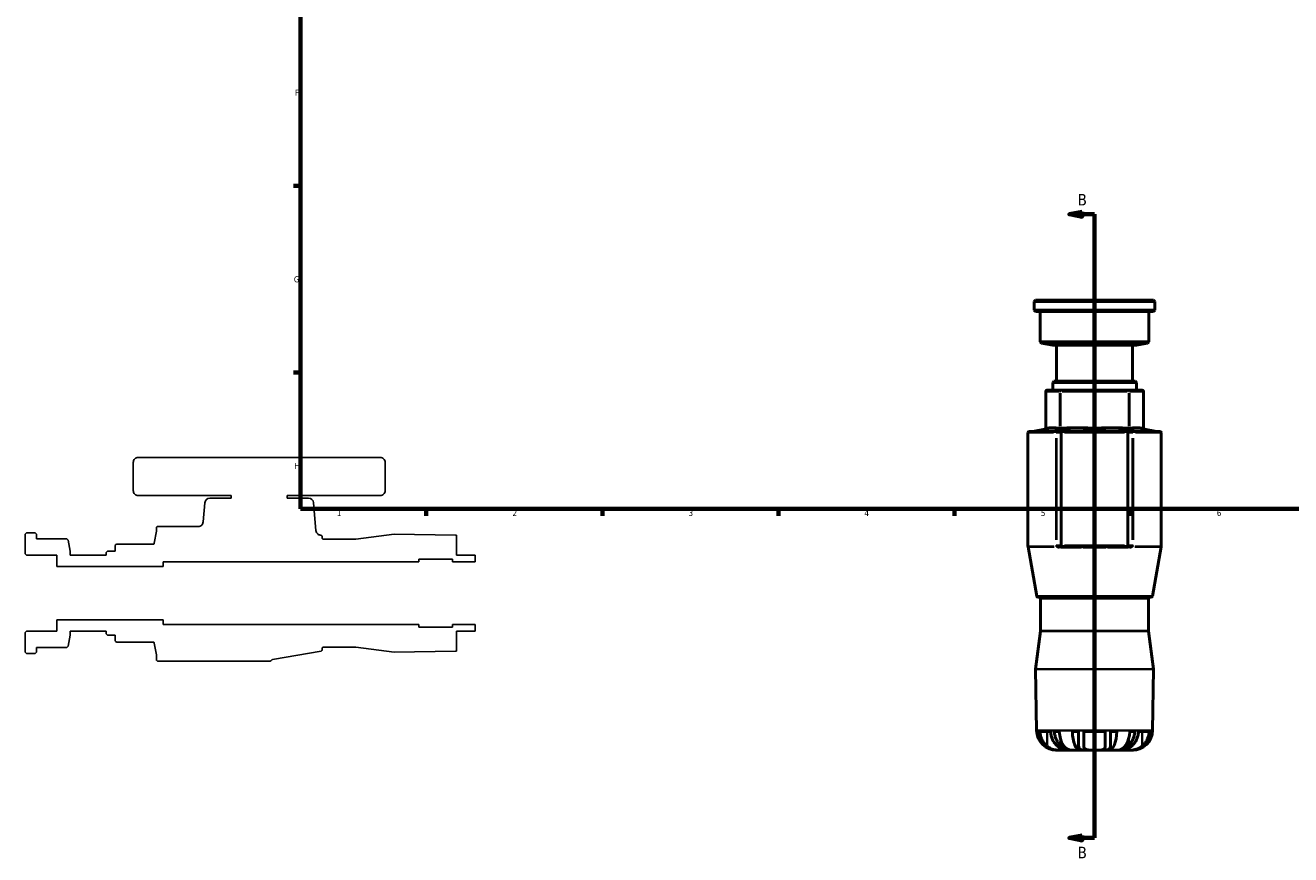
# Model space of a CAD drawing. Header units: millimetres. Extents: x -90 to 918, y -118 to 634.
# Tile 1 of 7: x -90 to 414, y -118 to 212. Entities that reach past the tile are written whole.
import ezdxf

# ---------------------------------------------------------------- set-up
doc = ezdxf.new("R2010")
doc.units = ezdxf.units.MM
for name, color, linetype, lineweight in [('Border (ANSI)', 7, 'Continuous', 70), ('Section Line (ANSI)', 7, 'Continuous', 70), ('Visible (ANSI)', 7, 'Continuous', 50), ('Visible Narrow (ANSI)', 7, 'Continuous', 35)]:
    doc.layers.add(name, color=color, linetype=linetype, lineweight=lineweight)
doc.styles.add('Label Text (ANSI)', font='tahoma.ttf')
doc.styles.add('Note Text (ANSI)', font='tahoma.ttf')

# ---------------------------------------------------------------- blocks, each defined once
blk = doc.blocks.new('Borders Default Border')
at = {"layer": 'Border (ANSI)'}
for p, q in [((20, 148.5), (17.2, 148.5)), ((20, 74.25), (17.2, 74.25)), ((70.08, 20), (70.08, 17.2)), ((140.17, 20), (140.17, 17.2)), ((210.25, 20), (210.25, 17.2)), ((280.33, 20), (280.33, 17.2)), ((350.42, 20), (350.42, 17.2))]:
    blk.add_line(p, q, dxfattribs=at)
at = {"layer": 'Border (ANSI)', "flags": 128}
blk.add_lwpolyline([(20, 20), (20, 574), (821, 574), (821, 20), (20, 20)], dxfattribs=at)
at = {"layer": 'Border (ANSI)', "color": 5, "true_color": 0x0000ff, "char_height": 2.4, "attachment_point": 7, "style": 'Note Text (ANSI)'}
for s, insert in [('F', (17.78, 184.43)), ('G', (17.4, 110.13)), ('H', (17.53, 35.93)), ('1', (34.5, 17.2)), ('2', (104.4, 17.2)), ('3', (174.46, 17.15)), ('4', (244.45, 17.2)), ('5', (314.67, 17.15)), ('6', (384.69, 17.15))]:
    blk.add_mtext(s, dxfattribs=dict(at, insert=insert))
blk = doc.blocks.new('2dTransSection0')
at = {"layer": 'Section Line (ANSI)', "linetype": 'Continuous'}
for p, q in [((331.03, 138.23), (326.03, 137.23)), ((331.03, 137.23), (326.03, 137.23)), ((326.03, 137.23), (331.03, 136.23)), ((331.03, 136.23), (331.03, 138.23)), ((336.03, 137.23), (331.03, 137.23)), ((336.03, 128.25), (336.03, 137.23)), ((336.03, -110.9), (336.03, -101.92)), ((331.03, -109.9), (326.03, -110.9)), ((331.03, -111.9), (331.03, -109.9)), ((331.03, -110.9), (326.03, -110.9)), ((326.03, -110.9), (331.03, -111.9)), ((336.03, -110.9), (331.03, -110.9))]:
    blk.add_line(p, q, dxfattribs=at)
at = {"layer": 'Section Line (ANSI)'}
blk.add_line((336.03, -110.9), (336.03, 137.23), dxfattribs=at)
at = {"layer": 'Section Line (ANSI)', "linetype": 'Continuous', "flags": 128}
for points in [[(331.03, 138.23), (326.03, 137.23), (331.03, 136.23), (331.03, 138.23)], [(331.03, -109.9), (326.03, -110.9), (331.03, -111.9), (331.03, -109.9)]]:
    blk.add_lwpolyline(points, dxfattribs=at)
at = {"layer": 'Section Line (ANSI)'}
for points in [[(331.03, 138.23), (326.03, 137.23), (331.03, 136.23), (331.03, 138.23)], [(331.03, -109.9), (326.03, -110.9), (331.03, -111.9), (331.03, -109.9)]]:
    blk.add_solid(points, dxfattribs=at)
at = {"layer": 'Section Line (ANSI)', "char_height": 4.57, "attachment_point": 7, "style": 'Label Text (ANSI)'}
for insert in [(329.28, 140.73), (329.28, -118.98)]:
    blk.add_mtext('B', dxfattribs=dict(at, insert=insert))

msp = doc.modelspace()

# ---------------------------------------------------------------- linework, layer by layer
for p, q in [((51.6982, 40.5), (-44.5418, 40.5)), ((-46.5418, 38.5), (-46.5418, 27.3)), ((53.6982, 27.3), (53.6982, 38.5)), ((-44.5418, 25.3), (-7.6093, 25.3)), ((-7.6093, 25.3), (-7.6093, 24.3)), ((14.7657, 24.3), (14.7657, 25.3)), ((14.7657, 25.3), (51.6982, 25.3)), ((-18.0554, 22.4743), (-18.7245, 14.8257)), ((-7.6093, 24.3), (-16.063, 24.3)), ((23.2194, 24.3), (14.7657, 24.3)), ((26.1817, 11.3884), (25.2118, 22.4743)), ((-89.0018, 10.5), (-89.5018, 10)), ((-85.5268, 10.5), (-89.0018, 10.5)), ((-85.0268, 10), (-85.5268, 10.5)), ((-37.3377, 11.1019), (-38.1747, 6.355)), ((-37.3301, 12.5), (-37.3301, 11.1887)), ((-20.7169, 13), (-36.8301, 13)), ((-89.5018, 10), (-89.5018, 2.1455)), ((-85.0268, 8.1), (-85.0268, 10)), ((-72.9968, 8.1), (-85.0268, 8.1)), ((-72.4076, 7.608), (-72.9968, 8.1)), ((-71.6018, 3.16), (-72.4076, 7.608)), ((-53.7018, 5.4419), (-53.7018, 3.16)), ((-38.6671, 5.9419), (-53.2018, 5.9419)), ((28.225, 9.5228), (27.8268, 9.5931)), ((28.6382, 8.465), (28.6382, 9.0304)), ((42.0299, 7.965), (29.1382, 7.965)), ((57.2409, 9.995), (42.0962, 7.9694)), ((81.687, 9.5739), (57.3159, 9.9993)), ((82.0782, 1.6252), (82.0782, 9.5575)), ((-89.5018, 2.1455), (-89.0018, 1.6455)), ((-89.0018, 1.6455), (-76.9718, 1.6455)), ((-76.9718, 1.6455), (-76.9718, -2.8982)), ((-71.6018, 1.6455), (-71.6018, 3.16)), ((-57.2818, 1.6455), (-71.6018, 1.6455)), ((-56.7818, 3.16), (-57.2818, 2.66)), ((-57.2818, 2.66), (-57.2818, 1.6455)), ((-53.7018, 3.16), (-56.7818, 3.16)), ((89.4982, 1.6252), (82.0782, 1.6252)), ((89.4982, -1), (89.4982, 1.6252)), ((-76.9718, -2.8982), (-34.7018, -2.8982)), ((-34.7018, -2.8982), (-34.7018, -1)), ((-34.7018, -1), (67.1232, -1)), ((67.1232, -1), (67.1232, 0)), ((67.1232, 0), (80.5482, 0)), ((80.5482, 0), (80.5482, -1)), ((80.5482, -1), (89.4982, -1)), ((-34.7018, -24.1019), (-76.9718, -24.1019)), ((-76.9718, -24.1019), (-76.9718, -28.6455)), ((-34.7018, -26), (-34.7018, -24.1019)), ((-89.0018, -28.6455), (-89.5018, -29.1455)), ((-89.5018, -29.1455), (-89.5018, -37)), ((-76.9718, -28.6455), (-89.0018, -28.6455)), ((-72.4076, -34.608), (-71.6018, -30.1601)), ((-71.6018, -30.1601), (-71.6018, -28.6455)), ((-71.6018, -28.6455), (-57.2818, -28.6455)), ((-57.2818, -28.6455), (-57.2818, -29.6601)), ((-57.2818, -29.6601), (-56.7818, -30.1601)), ((-56.7818, -30.1601), (-53.7018, -30.1601)), ((-53.7018, -30.1601), (-53.7018, -32.4419)), ((67.1232, -26), (-34.7018, -26)), ((67.1232, -27), (67.1232, -26)), ((80.5482, -27), (67.1232, -27)), ((89.4982, -26), (80.5482, -26)), ((80.5482, -26), (80.5482, -27)), ((82.0782, -36.5575), (82.0782, -28.6252)), ((82.0782, -28.6252), (89.4982, -28.6252)), ((89.4982, -28.6252), (89.4982, -26)), ((-85.0268, -37), (-85.0268, -35.1)), ((-85.0268, -35.1), (-72.9968, -35.1)), ((-72.9968, -35.1), (-72.4076, -34.608)), ((-53.2018, -32.9419), (-38.6671, -32.9419)), ((-38.1747, -33.355), (-37.3377, -38.1019)), ((29.1382, -34.965), (42.0299, -34.965)), ((42.0962, -34.9694), (57.2409, -36.995)), ((-89.5018, -37), (-89.0018, -37.5)), ((-89.0018, -37.5), (-85.5268, -37.5)), ((-85.5268, -37.5), (-85.0268, -37)), ((-37.3301, -38.1887), (-37.3301, -40)), ((8.8177, -39.9449), (28.225, -36.5229)), ((28.6382, -36.0305), (28.6382, -35.465)), ((57.3159, -36.9993), (81.687, -36.5739)), ((-36.8301, -40.5), (8.0052, -40.5))]:
    msp.add_line(p, q)
for centre, major_axis, start_param, end_param in [((-44.5418, 38.5), (-2, 0), 4.71238898, 6.28318531), ((51.6982, 38.5), (0, 2), 4.71238898, 6.28318531), ((-44.5418, 27.3), (0, -2), 4.71238898, 6.28318531), ((51.6982, 27.3), (2, 0), 4.71238898, 6.28318531), ((-16.063, 22.3), (-2, 0), 4.71238898, 6.19591884), ((23.2194, 22.3), (-0.1743, 1.9924), 4.71238898, 6.19591884), ((-37.8301, 11.1887), (0, -0.5), 1.3962634, 1.57079633), ((-36.8301, 12.5), (-0.5, 0), 4.71238898, 6.28318531), ((-53.2018, 5.4419), (-0.5, 0), 4.71238898, 6.28318531), ((28.1382, 9.0304), (0, 0.5), 4.71238898, 6.10865238), ((29.1382, 8.465), (-0.5, 0), 0, 1.57079633), ((42.0299, 8.465), (-0.4956, -0.0663), 1.43783583, 1.57079633), ((57.3072, 9.4994), (-0.4999, 0.0087), 4.71238898, 4.86280277), ((81.5482, 1.6252), (-7.9323, 0.53), 4.71238898, 4.76165184), ((-53.2018, -32.4419), (0, -0.5), 4.71238898, 6.28318531), ((29.1382, -35.465), (0, 0.5), 0, 1.57079633), ((42.0299, -35.465), (0.5, 0), 1.43783583, 1.57079633), ((-37.8301, -38.1887), (0.0868, -0.4924), 1.3962634, 1.57079633), ((-36.8301, -40), (0, -0.5), 4.71238898, 6.28318531), ((8.0052, -40), (0.5, 0), 4.71238898, 5.83058725), ((28.1382, -36.0305), (0.4924, 0.0868), 4.71238898, 6.10865238), ((57.3072, -36.4994), (0.4956, -0.0663), 4.71238898, 4.86280277), ((81.5482, -28.6252), (7.9488, 0.1387), 4.71238898, 4.76165184)]:
    msp.add_ellipse(centre, major_axis=major_axis, ratio=1, start_param=start_param, end_param=end_param)
for points, knots in [([(-18.7245, 14.8257), (-18.7451, 14.5911), (-18.8069, 14.3619), (-19.0073, 13.9357), (-19.1444, 13.742), (-19.4974, 13.3936), (-19.7167, 13.2486), (-20.1986, 13.0509), (-20.4565, 13), (-20.7169, 13)], [-0.297559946, -0.297559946, -0.297559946, -0.297559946, -0.226908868, -0.226908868, -0.156257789, -0.156257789, -0.078128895, -0.078128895, 0, 0, 0, 0]), ([(27.8268, 9.5931), (27.6525, 9.6238), (27.4831, 9.6775), (27.1628, 9.8282), (27.0133, 9.9244), (26.6801, 10.2078), (26.5166, 10.4136), (26.2776, 10.8764), (26.2044, 11.1289), (26.1817, 11.3884)], [-0.26244482, -0.26244482, -0.26244482, -0.26244482, -0.209351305, -0.209351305, -0.156257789, -0.156257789, -0.078128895, -0.078128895, 0, 0, 0, 0]), ([(-38.1747, 6.355), (-38.1836, 6.3043), (-38.2004, 6.2552), (-38.2483, 6.1639), (-38.2792, 6.1222), (-38.3622, 6.0403), (-38.417, 6.004), (-38.5375, 5.9546), (-38.602, 5.9419), (-38.6671, 5.9419)], [-0.0699969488, -0.0699969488, -0.0699969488, -0.0699969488, -0.0545306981, -0.0545306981, -0.0390644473, -0.0390644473, -0.0195322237, -0.0195322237, 0, 0, 0, 0]), ([(-38.6671, -32.9419), (-38.6155, -32.9419), (-38.5643, -32.9498), (-38.4661, -32.9812), (-38.4197, -33.0043), (-38.3245, -33.0719), (-38.2793, -33.1196), (-38.2097, -33.2296), (-38.186, -33.2909), (-38.1747, -33.355)], [-0.0699969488, -0.0699969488, -0.0699969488, -0.0699969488, -0.0545306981, -0.0545306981, -0.0390644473, -0.0390644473, -0.0195322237, -0.0195322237, 0, 0, 0, 0]), ([(8.4548, -40.2187), (8.4751, -40.1771), (8.501, -40.1385), (8.5626, -40.0695), (8.5981, -40.0395), (8.6922, -39.9799), (8.7535, -39.9562), (8.8177, -39.9449)], [-0.047288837, -0.047288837, -0.047288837, -0.047288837, -0.0334105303, -0.0334105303, -0.0195322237, -0.0195322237, 0, 0, 0, 0])]:
    msp.add_open_spline(points, degree=3, knots=knots)
at = {"layer": 'Visible (ANSI)'}
for p, q in [((312.5312, 103.0284), (312.0312, 102.5284)), ((360.0312, 102.5284), (312.0312, 102.5284)), ((312.0312, 102.5284), (312.0312, 99.0534)), ((312.5312, 103.0284), (359.5312, 103.0284)), ((359.5312, 103.0284), (360.0312, 102.5284)), ((360.0312, 102.5284), (360.0312, 99.0534)), ((312.0312, 99.0534), (360.0312, 99.0534)), ((312.5312, 98.5534), (312.0312, 99.0534)), ((359.5312, 98.5534), (312.5312, 98.5534)), ((314.4312, 98.5534), (314.4312, 86.5234)), ((357.6312, 98.5534), (357.6312, 86.5234)), ((359.5312, 98.5534), (360.0312, 99.0534)), ((314.4312, 86.5234), (357.6312, 86.5234)), ((314.9232, 85.9343), (314.4312, 86.5234)), ((357.1392, 85.9343), (314.9232, 85.9343)), ((319.3712, 85.1284), (314.9232, 85.9343)), ((352.6913, 85.1284), (357.1392, 85.9343)), ((357.1392, 85.9343), (357.6312, 86.5234)), ((319.3712, 85.1284), (352.6913, 85.1284)), ((320.8857, 85.1284), (320.8857, 70.8084)), ((351.1767, 85.1284), (351.1767, 70.8084)), ((319.8712, 70.8084), (319.3712, 70.3084)), ((319.8712, 70.8084), (352.1913, 70.8084)), ((352.1913, 70.8084), (352.6913, 70.3084)), ((316.5894, 66.7284), (316.5894, 52.1937)), ((322.6373, 67.2284), (317.0894, 67.2284)), ((352.6913, 70.3084), (319.3712, 70.3084)), ((319.3712, 70.3084), (319.3712, 67.2284)), ((336.0312, 67.2284), (322.6373, 67.2284)), ((349.4251, 67.2284), (336.0312, 67.2284)), ((354.9731, 67.2284), (349.4251, 67.2284)), ((352.6913, 70.3084), (352.6913, 67.2284)), ((355.4731, 66.7284), (355.4731, 52.1937)), ((310.0312, 50.8567), (321.0241, 50.8567)), ((316.1762, 51.7013), (311.4293, 50.8643)), ((321.3866, 50.8567), (321.0241, 50.8567)), ((323.1313, 50.8567), (321.3866, 50.8567)), ((348.9311, 50.8567), (323.1313, 50.8567)), ((350.6759, 50.8567), (348.9311, 50.8567)), ((351.0384, 50.8567), (350.6759, 50.8567)), ((351.0384, 50.8567), (362.0312, 50.8567)), ((355.8863, 51.7013), (360.6331, 50.8643)), ((309.5312, 50.3567), (309.5312, 5.0652)), ((322.7812, 50.3567), (322.7812, 5.5215)), ((349.2812, 50.3567), (349.2812, 5.5215)), ((362.5312, 50.3567), (362.5312, 5.0652)), ((313.0084, -14.6984), (309.5388, 4.9784)), ((321.8038, 5.0215), (323.1313, 5.0215)), ((323.1313, 5.0215), (331.2971, 5.0215)), ((340.7654, 5.0215), (348.9311, 5.0215)), ((348.9311, 5.0215), (350.2587, 5.0215)), ((359.0541, -14.6984), (362.5236, 4.9784)), ((358.5617, -15.1116), (313.5008, -15.1116)), ((314.5662, -15.6116), (314.5662, -28.5033)), ((357.4962, -15.6116), (357.4962, -28.5033)), ((314.5618, -28.5696), (312.5362, -43.7142)), ((357.5006, -28.5696), (359.5262, -43.7142)), ((312.9573, -68.1603), (312.5319, -43.7893)), ((359.1052, -68.1603), (359.5306, -43.7893)), ((313.6575, -68.5516), (313.171, -68.5516)), ((318.5234, -68.5516), (314.2834, -68.5516)), ((321.9947, -68.5516), (320.0175, -68.5516)), ((329.6712, -68.5516), (327.2075, -68.5516)), ((329.6712, -68.5516), (329.6712, -73.9848)), ((340.2712, -68.5516), (331.7912, -68.5516)), ((331.7912, -74.4344), (331.7912, -68.5516)), ((340.2712, -68.5516), (340.2712, -74.4344)), ((342.3912, -73.9848), (342.3912, -68.5516)), ((344.8549, -68.5516), (342.3912, -68.5516)), ((352.0449, -68.5516), (350.0677, -68.5516)), ((357.7791, -68.5516), (353.5391, -68.5516)), ((358.8914, -68.5516), (358.4049, -68.5516)), ((321.0355, -75.9716), (320.9061, -75.9716)), ((321.0355, -75.9716), (321.0355, -75.9663)), ((321.3604, -75.9716), (321.0355, -75.9716)), ((322.9325, -75.9716), (321.3604, -75.9716)), ((325.5095, -75.9716), (322.9325, -75.9716)), ((325.5095, -75.9716), (325.5095, -75.6729)), ((326.8236, -75.9716), (325.5095, -75.9716)), ((330.2431, -75.9716), (326.8236, -75.9716)), ((330.2431, -75.9716), (330.2431, -75.5422)), ((331.8821, -75.9716), (330.2431, -75.9716)), ((336.0312, -75.9716), (331.8821, -75.9716)), ((340.1803, -75.9716), (336.0312, -75.9716)), ((341.8194, -75.9716), (340.1803, -75.9716)), ((341.8194, -75.9716), (341.8194, -75.5422)), ((345.2388, -75.9716), (341.8194, -75.9716)), ((346.5529, -75.9716), (345.2388, -75.9716)), ((346.5529, -75.9716), (346.5529, -75.6729)), ((349.13, -75.9716), (346.5529, -75.9716)), ((350.7021, -75.9716), (349.13, -75.9716)), ((351.027, -75.9716), (350.7021, -75.9716)), ((351.027, -75.9716), (351.027, -75.9663)), ((351.1564, -75.9716), (351.027, -75.9716))]:
    msp.add_line(p, q, dxfattribs=at)
for centre, radius, start, end in [((317.0894, 66.7284), 0.5, 90, 180), ((354.9731, 66.7284), 0.5, 0, 90), ((310.0312, 50.3567), 0.5, 90, 180), ((311.3425, 51.3567), 0.5, 270, 280), ((316.0894, 52.1937), 0.5, 280, 0), ((355.9731, 52.1937), 0.5, 180, 260), ((360.72, 51.3567), 0.5, 260, 270), ((362.0312, 50.3567), 0.5, 0, 90), ((310.0312, 5.0652), 0.5, 180, 190), ((362.0312, 5.0652), 0.5, 350, 0), ((313.5008, -14.6116), 0.5, 190, 270), ((358.5617, -14.6116), 0.5, 270, 350), ((314.0662, -15.6116), 0.5, 0, 90), ((357.9962, -15.6116), 0.5, 90, 180), ((314.0662, -28.5033), 0.5, 352.381925, 0), ((357.9962, -28.5033), 0.5, 180, 187.618075), ((313.0318, -43.7805), 0.5, 172.381925, 181), ((359.0306, -43.7805), 0.5, 359, 7.618075), ((320.9061, -68.0216), 7.95, 181, 270), ((351.1564, -68.0216), 7.95, 270, 359)]:
    msp.add_arc(centre, radius, start, end, dxfattribs=at)
for centre, major_axis, ratio, start_param, end_param in [((323.1313, 50.3567), (0, 0.5), 0.70020754, 0, 1.57079633), ((348.9311, 50.3567), (0, -0.5), 0.70020754, 1.57079633, 3.14159265), ((323.1313, 5.5215), (0, 0.5), 0.70020754, 1.57079633, 3.14159265), ((348.9311, 5.5215), (0, 0.5), 0.70020754, 3.14159265, 4.71238898), ((321.0355, -68.0216), (0, -7.95), 0.99144486, 4.77910513, 6.28318531), ((326.8236, -68.0216), (0, -7.95), 0.60876143, 4.77910513, 6.28318531), ((330.2431, -68.0216), (0, -7.95), 0.38268343, 4.77910513, 6.28318531), ((341.8194, -68.0216), (0, -7.95), 0.38268343, 0, 1.50408018), ((345.2388, -68.0216), (0, -7.95), 0.60876143, 0, 1.50408018), ((351.027, -68.0216), (0, -7.95), 0.99144486, 0, 1.50408018)]:
    msp.add_ellipse(centre, major_axis=major_axis, ratio=ratio, start_param=start_param, end_param=end_param, dxfattribs=at)
for points, knots in [([(313.6575, -68.5516), (313.6771, -68.8776), (313.716, -69.2137), (313.865, -70.0601), (314.0041, -70.5637), (314.3325, -71.461), (314.5534, -71.9362), (315.0784, -72.821), (315.3824, -73.2307), (315.81, -73.7125), (315.9416, -73.8504), (316.0805, -73.9848)], [0.05156186, 0.05156186, 0.05156186, 0.05156186, 0.144636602, 0.144636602, 0.289273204, 0.289273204, 0.436857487, 0.436857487, 0.58444177, 0.58444177, 0.643831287, 0.643831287, 0.643831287, 0.643831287]), ([(317.1405, -74.4344), (316.8318, -74.1793), (316.5457, -73.8973), (315.995, -73.2683), (315.6941, -72.8566), (315.1748, -71.969), (314.9565, -71.4931), (314.6299, -70.5905), (314.4909, -70.0812), (314.3418, -69.224), (314.3029, -68.8826), (314.2834, -68.5516)], [4.136195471, 4.136195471, 4.136195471, 4.136195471, 4.25714532, 4.25714532, 4.404515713, 4.404515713, 4.551886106, 4.551886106, 4.697969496, 4.697969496, 4.79248395, 4.79248395, 4.79248395, 4.79248395]), ([(318.5234, -68.5516), (318.5429, -68.8826), (318.5818, -69.224), (318.7309, -70.0812), (318.8699, -70.5905), (319.1965, -71.4931), (319.4148, -71.969), (319.9341, -72.8566), (320.235, -73.2683), (320.7857, -73.8973), (321.0718, -74.1793), (321.3805, -74.4344)], [0.051568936, 0.051568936, 0.051568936, 0.051568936, 0.14608339, 0.14608339, 0.292166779, 0.292166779, 0.439537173, 0.439537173, 0.586907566, 0.586907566, 0.707857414, 0.707857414, 0.707857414, 0.707857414]), ([(322.4405, -73.9848), (322.3016, -73.8504), (322.17, -73.7125), (321.7424, -73.2307), (321.4384, -72.821), (320.9134, -71.9362), (320.6925, -71.461), (320.3641, -70.5637), (320.225, -70.0601), (320.076, -69.2137), (320.0371, -68.8776), (320.0175, -68.5516)], [4.455337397, 4.455337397, 4.455337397, 4.455337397, 4.514726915, 4.514726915, 4.662311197, 4.662311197, 4.80989548, 4.80989548, 4.954532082, 4.954532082, 5.047606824, 5.047606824, 5.047606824, 5.047606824]), ([(352.0449, -68.5516), (352.0253, -68.8776), (351.9864, -69.2137), (351.8374, -70.0601), (351.6983, -70.5637), (351.37, -71.461), (351.149, -71.9362), (350.624, -72.821), (350.3201, -73.2307), (349.8924, -73.7125), (349.7608, -73.8504), (349.6219, -73.9848)], [0.05156186, 0.05156186, 0.05156186, 0.05156186, 0.144636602, 0.144636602, 0.289273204, 0.289273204, 0.436857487, 0.436857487, 0.58444177, 0.58444177, 0.643831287, 0.643831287, 0.643831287, 0.643831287]), ([(350.6819, -74.4344), (350.9906, -74.1793), (351.2767, -73.8973), (351.8274, -73.2683), (352.1283, -72.8566), (352.6476, -71.969), (352.866, -71.4931), (353.1926, -70.5905), (353.3316, -70.0812), (353.4807, -69.224), (353.5196, -68.8826), (353.5391, -68.5516)], [4.136195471, 4.136195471, 4.136195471, 4.136195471, 4.25714532, 4.25714532, 4.404515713, 4.404515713, 4.551886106, 4.551886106, 4.697969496, 4.697969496, 4.79248395, 4.79248395, 4.79248395, 4.79248395]), ([(357.7791, -68.5516), (357.7596, -68.8826), (357.7207, -69.224), (357.5716, -70.0812), (357.4326, -70.5905), (357.106, -71.4931), (356.8876, -71.969), (356.3683, -72.8566), (356.0674, -73.2683), (355.5167, -73.8973), (355.2306, -74.1793), (354.9219, -74.4344)], [0.051568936, 0.051568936, 0.051568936, 0.051568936, 0.14608339, 0.14608339, 0.292166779, 0.292166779, 0.439537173, 0.439537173, 0.586907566, 0.586907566, 0.707857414, 0.707857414, 0.707857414, 0.707857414]), ([(355.9819, -73.9848), (356.1208, -73.8504), (356.2524, -73.7125), (356.6801, -73.2307), (356.984, -72.821), (357.509, -71.9362), (357.73, -71.461), (358.0583, -70.5637), (358.1974, -70.0601), (358.3464, -69.2137), (358.3853, -68.8776), (358.4049, -68.5516)], [4.455337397, 4.455337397, 4.455337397, 4.455337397, 4.514726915, 4.514726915, 4.662311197, 4.662311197, 4.80989548, 4.80989548, 4.954532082, 4.954532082, 5.047606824, 5.047606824, 5.047606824, 5.047606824]), ([(316.0805, -73.9848), (316.4214, -74.3145), (316.8023, -74.6119), (317.4686, -75.0226), (317.7266, -75.1602), (318.1976, -75.3744), (318.4048, -75.4573), (318.8518, -75.6128), (319.0912, -75.6829), (319.7408, -75.8393), (320.1505, -75.9031), (320.8311, -75.9615), (321.0989, -75.9716), (321.3604, -75.9716)], [-0.717862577, -0.717862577, -0.717862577, -0.717862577, -0.564116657, -0.564116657, -0.474147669, -0.474147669, -0.406666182, -0.406666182, -0.331863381, -0.331863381, -0.206700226, -0.206700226, -0.123067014, -0.123067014, -0.123067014, -0.123067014]), ([(322.9325, -75.9716), (322.8719, -75.9716), (322.8067, -75.9716), (322.4535, -75.9714), (322.1013, -75.9722), (321.2594, -75.9385), (320.7703, -75.8998), (319.9082, -75.7469), (319.5567, -75.6623), (318.8999, -75.4494), (318.5998, -75.3287), (317.9293, -74.9994), (317.577, -74.7784), (317.2195, -74.4988), (317.1798, -74.4669), (317.1405, -74.4344)], [-1.49246357, -1.49246357, -1.49246357, -1.49246357, -1.453509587, -1.453509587, -1.294876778, -1.294876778, -1.123093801, -1.123093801, -1.006266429, -1.006266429, -0.901840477, -0.901840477, -0.762024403, -0.762024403, -0.744314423, -0.744314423, -0.744314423, -0.744314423]), ([(321.3805, -74.4344), (321.5674, -74.5889), (321.7472, -74.7308), (322.1657, -75.0484), (322.399, -75.2139), (322.7926, -75.4787), (322.9553, -75.5814), (323.2622, -75.7701), (323.3844, -75.8404), (323.5301, -75.9438), (323.5157, -75.9609), (323.3112, -75.9729), (323.1519, -75.9716), (322.9325, -75.9716)], [-2.239614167, -2.239614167, -2.239614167, -2.239614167, -2.157988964, -2.157988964, -2.039703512, -2.039703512, -1.935489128, -1.935489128, -1.802417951, -1.802417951, -1.633551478, -1.633551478, -1.49246357, -1.49246357, -1.49246357, -1.49246357]), ([(325.5095, -75.9716), (325.4988, -75.9716), (325.4873, -75.9711), (325.3643, -75.9621), (325.1931, -75.9157), (324.8371, -75.76), (324.6904, -75.6864), (324.3842, -75.5133), (324.2285, -75.4175), (323.8415, -75.1599), (323.6053, -74.988), (323.059, -74.5539), (322.7482, -74.2824), (322.4405, -73.9848)], [-0.743573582, -0.743573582, -0.743573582, -0.743573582, -0.726234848, -0.726234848, -0.569517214, -0.569517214, -0.478968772, -0.478968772, -0.396950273, -0.396950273, -0.285055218, -0.285055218, -0.145328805, -0.145328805, -0.145328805, -0.145328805]), ([(329.6712, -73.9848), (329.6712, -74.2079), (329.688, -74.4165), (329.771, -74.8374), (329.846, -75.0415), (330.03, -75.3327), (330.1178, -75.4352), (330.3272, -75.6147), (330.4483, -75.6909), (330.7969, -75.8486), (331.043, -75.9099), (331.4992, -75.9627), (331.6856, -75.9716), (331.8821, -75.9716)], [-0.731030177, -0.731030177, -0.731030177, -0.731030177, -0.627156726, -0.627156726, -0.503235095, -0.503235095, -0.42216789, -0.42216789, -0.340267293, -0.340267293, -0.214935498, -0.214935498, -0.136718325, -0.136718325, -0.136718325, -0.136718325]), ([(336.0312, -75.9716), (336.025, -75.9716), (336.0188, -75.9716), (335.5024, -75.9716), (334.9975, -75.9738), (334.0147, -75.9531), (333.5512, -75.9268), (332.8728, -75.7977), (332.6314, -75.7197), (332.2632, -75.5157), (332.1289, -75.3997), (331.9007, -75.0878), (331.8291, -74.8823), (331.7951, -74.5808), (331.7912, -74.509), (331.7912, -74.4344)], [-1.448061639, -1.448061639, -1.448061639, -1.448061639, -1.446127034, -1.446127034, -1.287401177, -1.287401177, -1.118044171, -1.118044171, -0.996812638, -0.996812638, -0.892231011, -0.892231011, -0.76034966, -0.76034966, -0.721181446, -0.721181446, -0.721181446, -0.721181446]), ([(340.2712, -74.4344), (340.2712, -74.4904), (340.2691, -74.5449), (340.2446, -74.8404), (340.1775, -75.0551), (339.955, -75.3778), (339.8244, -75.4966), (339.4678, -75.7043), (339.2357, -75.7842), (338.5822, -75.9187), (338.1349, -75.9486), (337.1324, -75.9747), (336.5849, -75.9716), (336.0312, -75.9716)], [-2.175641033, -2.175641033, -2.175641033, -2.175641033, -2.14607881, -2.14607881, -2.010538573, -2.010538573, -1.905635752, -1.905635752, -1.786474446, -1.786474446, -1.62037043, -1.62037043, -1.448061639, -1.448061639, -1.448061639, -1.448061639]), ([(340.1803, -75.9716), (340.4248, -75.9716), (340.6526, -75.9578), (341.1279, -75.8854), (341.3591, -75.8164), (341.6659, -75.6579), (341.7642, -75.5914), (341.9274, -75.4484), (341.9947, -75.3746), (342.1287, -75.1904), (342.1899, -75.0761), (342.3464, -74.6747), (342.3912, -74.3496), (342.3912, -73.9848)], [-0.596658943, -0.596658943, -0.596658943, -0.596658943, -0.49934701, -0.49934701, -0.376125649, -0.376125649, -0.307330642, -0.307330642, -0.24719088, -0.24719088, -0.170447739, -0.170447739, 0, 0, 0, 0]), ([(349.6219, -73.9848), (349.5544, -74.0501), (349.4867, -74.1142), (349.0622, -74.5076), (348.7054, -74.8011), (348.1919, -75.1784), (348.0232, -75.2941), (347.7227, -75.4859), (347.5898, -75.5648), (347.3056, -75.7208), (347.1611, -75.7903), (346.8133, -75.9343), (346.6514, -75.9716), (346.5529, -75.9716)], [-0.625201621, -0.625201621, -0.625201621, -0.625201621, -0.594720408, -0.594720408, -0.434334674, -0.434334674, -0.351920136, -0.351920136, -0.280226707, -0.280226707, -0.188439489, -0.188439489, -0.028971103, -0.028971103, -0.028971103, -0.028971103]), ([(349.13, -75.9716), (349.105, -75.9716), (349.0808, -75.9716), (348.8206, -75.9716), (348.6657, -75.9735), (348.5278, -75.9482), (348.5597, -75.9174), (348.7815, -75.7792), (348.919, -75.6986), (349.25, -75.4908), (349.4313, -75.3726), (349.8906, -75.0533), (350.1763, -74.8418), (350.5426, -74.5486), (350.6118, -74.4923), (350.6819, -74.4344)], [-1.461476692, -1.461476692, -1.461476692, -1.461476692, -1.445777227, -1.445777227, -1.287504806, -1.287504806, -1.117674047, -1.117674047, -0.998461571, -0.998461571, -0.893913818, -0.893913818, -0.759429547, -0.759429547, -0.72864615, -0.72864615, -0.72864615, -0.72864615]), ([(354.9219, -74.4344), (354.8093, -74.5275), (354.6931, -74.6162), (354.2613, -74.9206), (353.9199, -75.1151), (353.2544, -75.4148), (352.9435, -75.5276), (352.2468, -75.7287), (351.8671, -75.8055), (350.9933, -75.9292), (350.5229, -75.954), (349.7174, -75.9739), (349.385, -75.9716), (349.13, -75.9716)], [-2.194537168, -2.194537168, -2.194537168, -2.194537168, -2.145474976, -2.145474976, -2.017458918, -2.017458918, -1.913180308, -1.913180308, -1.789409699, -1.789409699, -1.621726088, -1.621726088, -1.461476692, -1.461476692, -1.461476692, -1.461476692]), ([(350.7021, -75.9716), (351.1193, -75.9716), (351.5495, -75.9457), (352.3205, -75.8352), (352.652, -75.767), (353.2154, -75.6112), (353.4473, -75.5348), (353.917, -75.3537), (354.1524, -75.2481), (354.7675, -74.9309), (355.128, -74.6992), (355.6431, -74.2959), (355.8173, -74.144), (355.9819, -73.9848)], [-0.815494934, -0.815494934, -0.815494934, -0.815494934, -0.681590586, -0.681590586, -0.579568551, -0.579568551, -0.50591268, -0.50591268, -0.427094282, -0.427094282, -0.292707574, -0.292707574, -0.218144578, -0.218144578, -0.218144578, -0.218144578])]:
    msp.add_open_spline(points, degree=3, knots=knots, dxfattribs=at)
at = {"layer": 'Visible Narrow (ANSI)'}
for p, q in [((316.6237, 66.7284), (316.5895, 66.7284)), ((316.6274, 52.9326), (316.6274, 66.0023)), ((316.9048, 66.7284), (321.898, 66.7284)), ((322.1754, 66.0023), (322.1754, 52.9326)), ((322.428, 66.7284), (322.1832, 66.7284)), ((322.446, 52.9326), (322.446, 66.0023)), ((323.1157, 66.7284), (335.1702, 66.7284)), ((335.8399, 66.0023), (335.8399, 52.9326)), ((336.2043, 66.7284), (335.8582, 66.7284)), ((336.2226, 52.9326), (336.2226, 66.0023)), ((336.8923, 66.7284), (348.9468, 66.7284)), ((349.6165, 66.0023), (349.6165, 52.9326)), ((349.8792, 66.7284), (349.6345, 66.7284)), ((349.8871, 52.9326), (349.8871, 66.0023)), ((350.1645, 66.7284), (355.1576, 66.7284)), ((355.435, 66.0023), (355.435, 52.9326)), ((355.473, 66.7284), (355.4387, 66.7284)), ((311.7322, 50.8643), (360.3302, 50.8643)), ((319.7195, 50.3567), (309.5615, 50.3567)), ((320.7355, 48.115), (320.7355, 7.7632)), ((320.7477, 50.3567), (320.9113, 50.3567)), ((320.9167, 7.7632), (320.9167, 48.115)), ((321.0099, 50.3567), (322.688, 50.3567)), ((324.1062, 50.3567), (347.9562, 50.3567)), ((349.3744, 50.3567), (351.0525, 50.3567)), ((351.1457, 48.115), (351.1457, 7.7632)), ((351.1511, 50.3567), (351.3147, 50.3567)), ((351.327, 7.7632), (351.327, 48.115)), ((362.501, 50.3567), (352.343, 50.3567)), ((309.5619, 5.0652), (319.8611, 5.0652)), ((320.7477, 5.5215), (320.9113, 5.5215)), ((322.688, 5.5215), (321.0099, 5.5215)), ((347.9562, 5.5215), (324.1062, 5.5215)), ((351.0525, 5.5215), (349.3744, 5.5215)), ((351.1511, 5.5215), (351.3147, 5.5215)), ((352.2013, 5.0652), (362.5005, 5.0652)), ((319.9948, 4.9784), (309.5699, 4.9784)), ((330.8902, 4.6083), (322.4929, 4.6083)), ((349.5696, 4.6083), (341.1723, 4.6083)), ((362.4925, 4.9784), (352.0677, 4.9784)), ((313.2918, -14.6984), (358.7706, -14.6984)), ((357.2319, -15.6116), (314.8305, -15.6116)), ((357.2363, -28.5696), (314.8261, -28.5696)), ((314.8305, -28.5033), (357.2319, -28.5033)), ((359.2412, -43.7893), (312.8212, -43.7893)), ((312.8255, -43.7142), (359.237, -43.7142)), ((313.2414, -68.1603), (358.8211, -68.1603)), ((317.1405, -74.1403), (317.1405, -68.8457)), ((354.9219, -74.1403), (354.9219, -68.8457)), ((322.4405, -73.8551), (322.4405, -71.522)), ((349.6219, -73.8551), (349.6219, -71.522))]:
    msp.add_line(p, q, dxfattribs=at)
for centre, major_axis, ratio, start_param, end_param in [((317.0894, 66.7284), (0, 0.5), 0.92387953, 0.07853982, 1.49225651), ((322.6373, 66.7284), (0, 0.5), 0.92387953, 0.07853982, 1.49225651), ((322.6373, 66.7284), (0, 0.5), 0.38268343, 0.07853982, 1.49225651), ((336.0312, 66.7284), (0, 0.5), 0.38268343, 0.07853982, 1.49225651), ((336.0312, 66.7284), (0, 0.5), 0.38268343, 4.7909288, 6.20464549), ((349.4251, 66.7284), (0, 0.5), 0.38268343, 4.7909288, 6.20464549), ((349.4251, 66.7284), (0, 0.5), 0.92387953, 4.7909288, 6.20464549), ((354.9731, 66.7284), (0, 0.5), 0.92387953, 4.7909288, 6.20464549), ((316.1655, 52.2065), (0.0829, -0.4931), 0.92197393, 0.07905664, 1.34661971), ((321.0241, 50.3567), (0, 0.5), 0.57719845, 0.07853982, 1.49225651), ((321.3866, 50.3567), (0, 0.5), 0.93969262, 0.07853982, 1.49225651), ((321.7134, 52.2065), (-0.0829, -0.4931), 0.92197393, 0.38656954, 1.65413261), ((322.2546, 52.2065), (0.0347, -0.4988), 0.38189411, 0.20622905, 1.47379211), ((335.6485, 52.2065), (-0.0347, -0.4988), 0.38189411, 0.25939713, 1.5269602), ((336.4139, 52.2065), (0.0347, -0.4988), 0.38189411, 4.75622511, 6.02378817), ((349.8078, 52.2065), (-0.0347, -0.4988), 0.38189411, 4.80939319, 6.07695626), ((350.349, 52.2065), (0.0829, -0.4931), 0.92197393, 4.6290527, 5.89661577), ((350.6759, 50.3567), (0, 0.5), 0.93969262, 4.7909288, 6.20464549), ((351.0384, 50.3567), (0, 0.5), 0.57719845, 4.7909288, 6.20464549), ((355.897, 52.2065), (-0.0829, -0.4931), 0.92197393, 4.9365656, 6.20412867), ((320.6043, 5.0652), (0.4037, 0.295), 0.37998103, 5.22965683, 5.91011143), ((320.7562, 4.8916), (0.3454, 0.3616), 0.32932754, 5.28578399, 5.96051844), ((351.3062, 4.8916), (-0.3454, 0.3616), 0.32932754, 0.32266686, 0.99740131), ((351.4582, 5.0652), (-0.4037, 0.295), 0.37998103, 0.37307388, 1.05352847), ((321.8038, 4.5215), (0, 0.5), 0.52851677, 4.95673508, 6.21337214), ((331.2971, 4.5215), (0, 0.5), 0.17586284, 4.95673508, 6.21337214), ((340.7654, 4.5215), (0, 0.5), 0.17586284, 0.06981317, 1.32645023), ((350.2587, 4.5215), (0, 0.5), 0.52851677, 0.06981317, 1.32645023)]:
    msp.add_ellipse(centre, major_axis=major_axis, ratio=ratio, start_param=start_param, end_param=end_param, dxfattribs=at)
for points, knots in [([(316.1762, 51.7013), (316.1762, 51.7013), (316.1828, 51.7024), (316.2088, 51.7068), (316.2277, 51.71), (316.2523, 51.7141)], [-0.0392954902, -0.0392954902, -0.0392954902, -0.0392954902, -0.0193436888, -0.0193436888, 0, 0, 0, 0]), ([(316.2523, 51.7141), (317.1755, 51.8693), (318.0987, 51.9556), (319.0197, 51.9556), (319.9407, 51.9556), (320.8594, 51.8693), (321.776, 51.7141)], [-3.13820508, -3.13820508, -3.13820508, -3.13820508, -2.41280291, -2.41280291, -2.41280291, -1.68740075, -1.68740075, -1.68740075, -1.68740075]), ([(316.6274, 52.2065), (316.6151, 52.2024), (316.6057, 52.1992), (316.5927, 52.1948), (316.5894, 52.1937), (316.5894, 52.1937)], [0, 0, 0, 0, 0.0193436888, 0.0193436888, 0.0392954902, 0.0392954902, 0.0392954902, 0.0392954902]), ([(322.1754, 52.2065), (321.2519, 52.3617), (320.3267, 52.448), (319.4014, 52.448), (318.4761, 52.448), (317.5509, 52.3617), (316.6274, 52.2065)], [1.68740075, 1.68740075, 1.68740075, 1.68740075, 2.41280291, 2.41280291, 2.41280291, 3.13820508, 3.13820508, 3.13820508, 3.13820508]), ([(321.776, 51.7141), (321.8117, 51.708), (321.8599, 51.7041), (321.9828, 51.7004), (322.0595, 51.7012), (322.1986, 51.7068), (322.2556, 51.71), (322.3148, 51.7141)], [-0.0785928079, -0.0785928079, -0.0785928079, -0.0785928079, -0.0502935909, -0.0502935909, -0.0193436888, -0.0193436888, 0, 0, 0, 0]), ([(322.446, 52.2065), (322.4162, 52.2024), (322.3877, 52.1992), (322.3179, 52.1936), (322.2793, 52.1928), (322.2176, 52.1965), (322.1934, 52.2004), (322.1754, 52.2065)], [0, 0, 0, 0, 0.0193436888, 0.0193436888, 0.0502935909, 0.0502935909, 0.0785928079, 0.0785928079, 0.0785928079, 0.0785928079]), ([(322.3148, 51.7141), (324.5371, 51.8693), (326.7613, 51.9556), (328.9848, 51.9556), (331.2083, 51.9556), (333.4306, 51.8693), (335.6502, 51.7141)], [-3.13820508, -3.13820508, -3.13820508, -3.13820508, -2.41280291, -2.41280291, -2.41280291, -1.68740075, -1.68740075, -1.68740075, -1.68740075]), ([(335.8399, 52.2065), (333.6105, 52.3617), (331.3769, 52.448), (329.1429, 52.448), (326.909, 52.448), (324.6754, 52.3617), (322.446, 52.2065)], [1.68740075, 1.68740075, 1.68740075, 1.68740075, 2.41280291, 2.41280291, 2.41280291, 3.13820508, 3.13820508, 3.13820508, 3.13820508]), ([(335.6502, 51.7141), (335.7368, 51.708), (335.8286, 51.7041), (336.024, 51.7004), (336.1279, 51.7012), (336.2914, 51.7068), (336.353, 51.71), (336.4122, 51.7141)], [-0.0785928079, -0.0785928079, -0.0785928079, -0.0785928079, -0.0502935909, -0.0502935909, -0.0193436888, -0.0193436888, 0, 0, 0, 0]), ([(336.2226, 52.2065), (336.1928, 52.2024), (336.1619, 52.1992), (336.0798, 52.1936), (336.0276, 52.1928), (335.9295, 52.1965), (335.8834, 52.2004), (335.8399, 52.2065)], [0, 0, 0, 0, 0.0193436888, 0.0193436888, 0.0502935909, 0.0502935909, 0.0785928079, 0.0785928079, 0.0785928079, 0.0785928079]), ([(349.6165, 52.2065), (347.3871, 52.3617), (345.1535, 52.448), (342.9195, 52.448), (340.6856, 52.448), (338.452, 52.3617), (336.2226, 52.2065)], [1.68740075, 1.68740075, 1.68740075, 1.68740075, 2.41280291, 2.41280291, 2.41280291, 3.13820508, 3.13820508, 3.13820508, 3.13820508]), ([(336.4122, 51.7141), (338.6318, 51.8693), (340.8542, 51.9556), (343.0776, 51.9556), (345.3011, 51.9556), (347.5253, 51.8693), (349.7476, 51.7141)], [-3.13820508, -3.13820508, -3.13820508, -3.13820508, -2.41280291, -2.41280291, -2.41280291, -1.68740075, -1.68740075, -1.68740075, -1.68740075]), ([(349.8871, 52.2065), (349.8748, 52.2024), (349.8596, 52.1992), (349.8132, 52.1936), (349.778, 52.1928), (349.7009, 52.1965), (349.66, 52.2004), (349.6165, 52.2065)], [0, 0, 0, 0, 0.0193436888, 0.0193436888, 0.0502935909, 0.0502935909, 0.0785928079, 0.0785928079, 0.0785928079, 0.0785928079]), ([(349.7476, 51.7141), (349.8343, 51.708), (349.916, 51.7041), (350.0695, 51.7004), (350.1396, 51.7012), (350.2318, 51.7068), (350.262, 51.71), (350.2865, 51.7141)], [-0.0785928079, -0.0785928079, -0.0785928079, -0.0785928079, -0.0502935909, -0.0502935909, -0.0193436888, -0.0193436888, 0, 0, 0, 0]), ([(355.435, 52.2065), (354.5116, 52.3617), (353.5864, 52.448), (352.6611, 52.448), (351.7357, 52.448), (350.8105, 52.3617), (349.8871, 52.2065)], [1.68740075, 1.68740075, 1.68740075, 1.68740075, 2.41280291, 2.41280291, 2.41280291, 3.13820508, 3.13820508, 3.13820508, 3.13820508]), ([(350.2865, 51.7141), (351.2031, 51.8693), (352.1218, 51.9556), (353.0428, 51.9556), (353.9638, 51.9556), (354.8869, 51.8693), (355.8102, 51.7141)], [-3.13820508, -3.13820508, -3.13820508, -3.13820508, -2.41280291, -2.41280291, -2.41280291, -1.68740075, -1.68740075, -1.68740075, -1.68740075]), ([(355.4731, 52.1937), (355.4731, 52.1937), (355.4721, 52.1941), (355.4649, 52.1965), (355.453, 52.2004), (355.435, 52.2065)], [0.0392954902, 0.0392954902, 0.0392954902, 0.0392954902, 0.0502935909, 0.0502935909, 0.0785928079, 0.0785928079, 0.0785928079, 0.0785928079]), ([(355.8102, 51.7141), (355.8462, 51.708), (355.8699, 51.7041), (355.8842, 51.7017), (355.8862, 51.7013), (355.8862, 51.7013)], [-0.0785928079, -0.0785928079, -0.0785928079, -0.0785928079, -0.0502935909, -0.0502935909, -0.0392954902, -0.0392954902, -0.0392954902, -0.0392954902]), ([(320.7355, 5.5215), (320.7355, 5.4887), (320.7377, 5.4559), (320.748, 5.3817), (320.7575, 5.3406), (320.7878, 5.245), (320.8118, 5.1921), (320.8554, 5.1159), (320.8722, 5.09), (320.89, 5.0652)], [0, 0, 0, 0, 0.0098300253, 0.0098300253, 0.0225965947, 0.0225965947, 0.0406738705, 0.0406738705, 0.0506413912, 0.0506413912, 0.0506413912, 0.0506413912]), ([(321.0224, 5.2933), (321.0102, 5.3057), (320.9987, 5.3187), (320.9689, 5.3568), (320.9526, 5.3832), (320.9318, 5.431), (320.9253, 5.4516), (320.9183, 5.4887), (320.9167, 5.5051), (320.9167, 5.5215)], [-0.0506413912, -0.0506413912, -0.0506413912, -0.0506413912, -0.0406738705, -0.0406738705, -0.0225965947, -0.0225965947, -0.0098300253, -0.0098300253, 0, 0, 0, 0]), ([(321.8038, 5.0215), (321.6461, 5.0215), (321.4868, 5.0429), (321.2606, 5.1221), (321.1855, 5.1582), (321.1211, 5.2065)], [0.839539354, 0.839539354, 0.839539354, 0.839539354, 0.924179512, 0.924179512, 0.968709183, 0.968709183, 0.968709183, 0.968709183]), ([(340.7654, 5.0215), (339.2028, 5.0215), (337.6185, 5.0718), (334.4439, 5.0718), (332.8596, 5.0215), (331.2971, 5.0215)], [0, 0, 0, 0, 0.47618952, 0.47618952, 0.952379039, 0.952379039, 0.952379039, 0.952379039]), ([(350.9413, 5.2065), (350.8769, 5.1582), (350.8018, 5.1221), (350.5756, 5.0429), (350.4164, 5.0215), (350.2587, 5.0215)], [-0.129169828, -0.129169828, -0.129169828, -0.129169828, -0.084640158, -0.084640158, 0, 0, 0, 0]), ([(351.1457, 5.5215), (351.1457, 5.5051), (351.1442, 5.4887), (351.1362, 5.4467), (351.1275, 5.4215), (351.1005, 5.3665), (351.0801, 5.3375), (351.0512, 5.305), (351.0457, 5.2991), (351.0401, 5.2933)], [0, 0, 0, 0, 0.0098300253, 0.0098300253, 0.0255580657, 0.0255580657, 0.0460045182, 0.0460045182, 0.0506414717, 0.0506414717, 0.0506414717, 0.0506414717]), ([(351.1725, 5.0652), (351.1808, 5.0768), (351.1888, 5.0885), (351.2311, 5.1536), (351.2608, 5.2115), (351.3004, 5.3216), (351.3131, 5.372), (351.3247, 5.4559), (351.327, 5.4887), (351.327, 5.5215)], [-0.0506414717, -0.0506414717, -0.0506414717, -0.0506414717, -0.0460045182, -0.0460045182, -0.0255580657, -0.0255580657, -0.0098300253, -0.0098300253, 0, 0, 0, 0]), ([(321.035, 4.9784), (321.1346, 4.8816), (321.2488, 4.8096), (321.5906, 4.6512), (321.8289, 4.6083), (322.064, 4.6083)], [-0.968709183, -0.968709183, -0.968709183, -0.968709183, -0.924179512, -0.924179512, -0.839539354, -0.839539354, -0.839539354, -0.839539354]), ([(331.3837, 4.6083), (332.9176, 4.6083), (334.473, 4.709), (337.5895, 4.709), (339.1448, 4.6083), (340.6788, 4.6083)], [-0.952379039, -0.952379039, -0.952379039, -0.952379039, -0.47618952, -0.47618952, 0, 0, 0, 0]), ([(349.9984, 4.6083), (350.2335, 4.6083), (350.4719, 4.6512), (350.8137, 4.8096), (350.9279, 4.8816), (351.0275, 4.9784)], [0, 0, 0, 0, 0.084640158, 0.084640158, 0.129169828, 0.129169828, 0.129169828, 0.129169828])]:
    msp.add_open_spline(points, degree=3, knots=knots, dxfattribs=at)
for points in [[(320.89, 5.0652), (320.934, 5.0345), (320.9824, 5.0052), (321.035, 4.9784)], [(321.1211, 5.2065), (321.0854, 5.2333), (321.0525, 5.2626), (321.0224, 5.2933)], [(351.0401, 5.2933), (351.01, 5.2626), (350.977, 5.2333), (350.9413, 5.2065)], [(351.0275, 4.9784), (351.08, 5.0052), (351.1284, 5.0345), (351.1725, 5.0652)]]:
    msp.add_open_spline(points, degree=3, dxfattribs=at)

# ---------------------------------------------------------------- block references
msp.add_blockref('Borders Default Border', (0, 0))
at = {"layer": 'Section Line (ANSI)'}
msp.add_blockref('2dTransSection0', (0, 0), dxfattribs=at)

doc.saveas('drawing.dxf')
